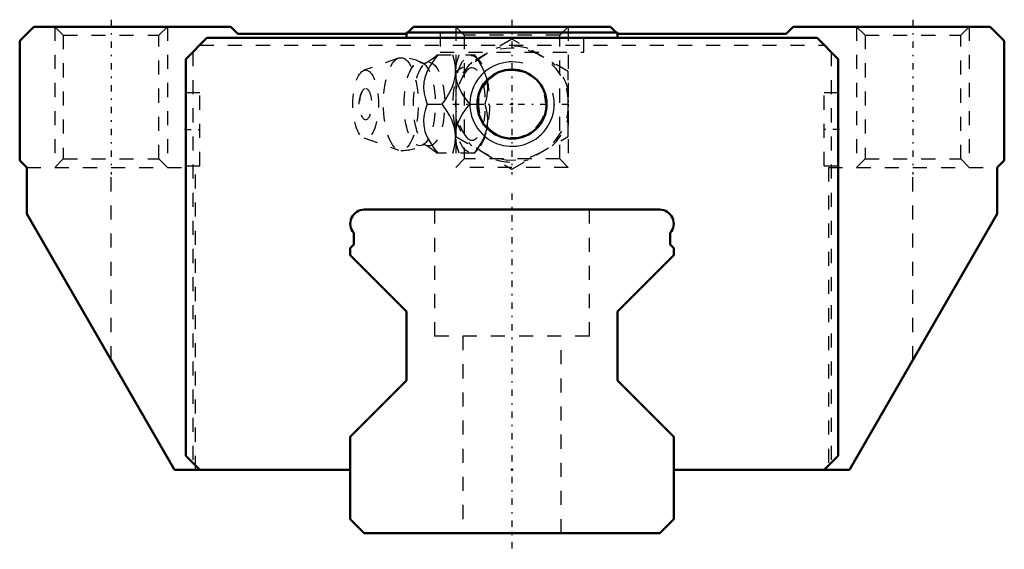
# Model space of a CAD drawing. Header units: millimetres. Extents: x -35 to 35, y -1.1 to 36.5.
import ezdxf

# ---------------------------------------------------------------- set-up
doc = ezdxf.new("R2010")
doc.units = ezdxf.units.MM
doc.linetypes.add('Center', pattern=[1.5, 0.45, -0.5, 0.05, -0.5])
doc.linetypes.add('Dashed', pattern=[2, 1, -1])
for name, color, linetype, lineweight in [('2d ConnectionPoints', 7, 'Continuous', 50), ('AM_0', 7, 'Continuous', 50), ('AM_5', 3, 'Continuous', 25), ('AM_7', 7, 'Center', 25), ('AM_9', 6, 'Dashed', 25)]:
    doc.layers.add(name, color=color, linetype=linetype, lineweight=lineweight)

# ---------------------------------------------------------------- blocks, each defined once
blk = doc.blocks.new('1_SRG_B_M6F_grease_nipple_joint_0_in_30rbrsf5skv2np66b2trnrone________2')
at = {"layer": 'AM_5', "linetype": 'Dashed'}
blk.add_arc((0, 30.5), 2.386, 75, 15, dxfattribs=at)
at = {"layer": 'AM_7'}
blk.add_line((-4.2, 30.5), (4.2, 30.5), dxfattribs=at)
at = {"layer": 'AM_9'}
for p, q in [((0, 35.119), (-4, 32.809)), ((4, 32.809), (0, 35.119)), ((-8.065, 33.771), (-10.522, 32.903)), ((-5.317, 34), (-2.667, 34)), ((-2.371, 33.651), (-2.667, 34)), ((-4, 32.809), (-4, 28.191)), ((4, 28.191), (4, 32.809)), ((-6.03, 30.5), (-4.96, 30.5)), ((-3.002, 30.5), (-1.932, 30.5)), ((-10.522, 28.097), (-8.065, 27.229)), ((-4, 28.191), (0, 25.881)), ((0, 25.881), (4, 28.191)), ((-2.667, 27), (-2.371, 27.349)), ((-2.667, 27), (-5.317, 27))]:
    blk.add_line(p, q, dxfattribs=at)
for points in [[(-5.273, 34), (-5.544, 33.636), (-5.795, 33.263), (-6.013, 32.878), (-6.18, 32.469), (-6.273, 32.054), (-6.286, 31.646), (-6.236, 31.25), (-6.145, 30.871), (-6.03, 30.5)], [(-5.315, 34.003), (-5.339, 33.98), (-5.495, 33.841), (-5.682, 33.694), (-5.9, 33.544), (-6.129, 33.408)], [(-4.013, 32.811), (-4.013, 32.878), (-4.026, 33.16), (-4.092, 33.586), (-4.203, 34)], [(-4.014, 32.869), (-3.965, 33.25), (-3.874, 33.629), (-3.759, 34)], [(-2.689, 34), (-2.435, 33.641), (-2.208, 33.271), (-2.012, 32.875), (-1.865, 32.47), (-1.796, 32.189), (-1.755, 31.909), (-1.742, 31.622), (-1.755, 31.34), (-1.821, 30.914), (-1.932, 30.5)], [(-6.128, 33.408), (-6.134, 33.404), (-6.166, 33.393), (-6.219, 33.385), (-6.288, 33.389), (-6.328, 33.401), (-6.342, 33.407)], [(-4.96, 30.5), (-4.706, 30.859), (-4.479, 31.229), (-4.283, 31.625), (-4.136, 32.03), (-4.067, 32.311), (-4.026, 32.591), (-4.013, 32.811)], [(-4.001, 32.436), (-4.002, 32.446), (-4.016, 32.833)], [(-3.002, 30.5), (-3.399, 31.046), (-3.581, 31.33), (-3.742, 31.622), (-3.908, 32.025), (-4.001, 32.436)], [(-6.03, 30.5), (-6.143, 30.136), (-6.234, 29.763), (-6.285, 29.378), (-6.275, 28.969), (-6.188, 28.554), (-6.024, 28.146), (-5.803, 27.75), (-5.548, 27.371), (-5.273, 27)], [(-4.013, 28.189), (-4.04, 28.53), (-4.093, 28.811), (-4.174, 29.091), (-4.284, 29.378), (-4.419, 29.66), (-4.669, 30.086), (-4.96, 30.5)], [(-4.003, 28.552), (-3.917, 28.946), (-3.756, 29.351), (-3.532, 29.75), (-3.277, 30.129), (-3.002, 30.5)], [(-1.932, 30.5), (-1.833, 30.141), (-1.767, 29.771), (-1.742, 29.375), (-1.77, 28.97), (-1.822, 28.689), (-1.903, 28.409), (-2.013, 28.122), (-2.148, 27.84), (-2.398, 27.414), (-2.689, 27)], [(-4.203, 27), (-4.104, 27.359), (-4.038, 27.729), (-4.013, 28.125), (-4.013, 28.189)], [(-4.014, 28.134), (-4.006, 28.525), (-4.003, 28.552)], [(-3.759, 27), (-3.92, 27.546), (-3.979, 27.83), (-4.013, 28.118)], [(-6.342, 27.593), (-6.33, 27.598), (-6.292, 27.61), (-6.233, 27.616), (-6.169, 27.608), (-6.136, 27.596), (-6.128, 27.592)], [(-6.127, 27.591), (-5.963, 27.495), (-5.746, 27.352), (-5.557, 27.21), (-5.396, 27.073), (-5.311, 26.994)]]:
    blk.add_lwpolyline(points, dxfattribs=at)
blk.add_circle((0, 30.5), 4, dxfattribs=at)
for centre, radius, start, end in [((0, 30.5), 4.12, 73.86243, 106.13757), ((-7.903, 30.5), 3.3, 61.76048, 90), ((0, 30.5), 4.12, 133.86243, 166.13757), ((0, 30.5), 4.12, 13.86243, 46.13757), ((-9.071, 30.5), 1.82, 148.36971, 211.63029), ((0, 30.5), 4.12, 193.86243, 226.13757), ((0, 30.5), 4.12, 313.86243, 346.13757), ((-7.903, 30.5), 3.3, 270, 298.23952), ((0, 30.5), 4.12, 253.86243, 286.13757)]:
    blk.add_arc(centre, radius, start, end, dxfattribs=at)
for centre, major_axis in [((-7.903, 30.5), (0, 3.3)), ((-2.893, 30.5), (0, 3.445)), ((-10.403, 30.5), (0, 2.424)), ((-6.561, 30.5), (0, 2.965)), ((-5.9, 30.5), (0, 2.971)), ((-10.403, 30.5), (0, 1.117))]:
    blk.add_ellipse(centre, major_axis=major_axis, ratio=0.374607, dxfattribs=at)
blk.add_ellipse((-2.841, 30.5), major_axis=(0, -2.572), ratio=0.374607, start_param=5.781061, end_param=9.926902, dxfattribs=at)
blk = doc.blocks.new('2_SRG25XLCSSB_M6F1_Slide25_65_0_in_30rbrsf5skv2np66b2trnrone________2')
at = {"layer": 'AM_0'}
for p, q in [((-34, 36), (-35, 35)), ((-20, 36), (-34, 36)), ((-19.5, 35.5), (-20, 36)), ((-7, 36), (-7.4, 35.6)), ((7, 36), (-7, 36)), ((7.4, 35.6), (7, 36)), ((20, 36), (19.5, 35.5)), ((34, 36), (20, 36)), ((35, 35), (34, 36)), ((-35, 35), (-35, 26.5)), ((-21.7, 35.2), (-23.2, 33.7)), ((21.7, 35.2), (-21.7, 35.2)), ((-7.5, 35.5), (-19.5, 35.5)), ((-7.5, 35.6), (-7.5, 35.2)), ((7.5, 35.6), (-7.5, 35.6)), ((7.5, 35.2), (7.5, 35.6)), ((19.5, 35.5), (7.5, 35.5)), ((23.2, 33.7), (21.7, 35.2)), ((35, 26.5), (35, 35)), ((-23.2, 33.7), (-23.2, 5.5)), ((23.2, 5.5), (23.2, 33.7)), ((-35, 26.5), (-34.5, 26)), ((-34.5, 26), (-34.5, 22.687)), ((34.5, 26), (35, 26.5)), ((34.5, 22.687), (34.5, 26)), ((-34.5, 22.687), (-24, 4.5)), ((24, 4.5), (34.5, 22.687)), ((-23.2, 5.5), (-22.2, 4.5)), ((22.2, 4.5), (23.2, 5.5)), ((-24, 4.5), (-11.5, 4.5)), ((11.5, 4.5), (24, 4.5))]:
    blk.add_line(p, q, dxfattribs=at)
blk.add_circle((0, 30.5), 2.458, dxfattribs=at)
at = {"layer": 'AM_5', "linetype": 'Dashed'}
for p, q in [((-32.5, 36), (-32.5, 26)), ((-24.5, 36), (-24.5, 26)), ((-4, 36), (-4, 26)), ((4, 36), (4, 26)), ((24.5, 36), (24.5, 26)), ((32.5, 36), (32.5, 26))]:
    blk.add_line(p, q, dxfattribs=at)
at = {"layer": 'AM_5'}
blk.add_arc((0, 30.5), 3, 75, 15, dxfattribs=at)
at = {"layer": 'AM_7'}
for p, q in [((-28.5, 36.5), (-28.5, 25.5)), ((0, 36.5), (0, 25.5)), ((28.5, 36.5), (28.5, 25.5)), ((-23.25, 28.7), (-22.15, 28.7)), ((23.25, 28.7), (22.15, 28.7))]:
    blk.add_line(p, q, dxfattribs=at)
at = {"layer": 'AM_9'}
for p, q in [((-32.5, 36), (-31.9, 35.4)), ((-25.1, 35.4), (-24.5, 36)), ((-4, 36), (-3.4, 35.4)), ((3.4, 35.4), (4, 36)), ((24.5, 36), (25.1, 35.4)), ((31.9, 35.4), (32.5, 36)), ((-31.9, 35.4), (-31.9, 26.6)), ((-31.9, 35.4), (-25.1, 35.4)), ((-25.1, 26.6), (-25.1, 35.4)), ((-7.4, 35.6), (-7.5, 35.5)), ((-5.1, 35.6), (-5.1, 34.2)), ((-3.4, 35.4), (-3.4, 26.6)), ((3.4, 35.4), (-3.4, 35.4)), ((3.4, 26.6), (3.4, 35.4)), ((5.1, 34.2), (5.1, 35.6)), ((7.5, 35.5), (7.4, 35.6)), ((25.1, 35.4), (25.1, 26.6)), ((25.1, 35.4), (31.9, 35.4)), ((31.9, 26.6), (31.9, 35.4)), ((-22.2, 34.7), (22.2, 34.7)), ((-22.7, 34.2), (-22.7, 5)), ((-5.1, 34.2), (5.1, 34.2)), ((22.7, 34.2), (22.7, 5)), ((-22.2, 31.3), (-23.2, 31.3)), ((-22.2, 26.1), (-22.2, 31.3)), ((22.2, 26.1), (22.2, 31.3)), ((23.2, 31.3), (22.2, 31.3)), ((-31.9, 26.6), (-32.5, 26)), ((-31.9, 26.6), (-25.1, 26.6)), ((-24.5, 26), (-25.1, 26.6)), ((-3.4, 26.6), (-4, 26)), ((3.4, 26.6), (-3.4, 26.6)), ((4, 26), (3.4, 26.6)), ((25.1, 26.6), (24.5, 26)), ((25.1, 26.6), (31.9, 26.6)), ((32.5, 26), (31.9, 26.6)), ((-34.5, 26), (-22.5, 26)), ((-28.5, 12.294), (-28.5, 26)), ((-23.2, 26.1), (-22.2, 26.1)), ((-22.5, 4.5), (-22.5, 26)), ((4, 26), (-4, 26)), ((22.2, 26.1), (23.2, 26.1)), ((22.5, 26), (22.5, 4.5)), ((22.5, 26), (34.5, 26)), ((28.5, 12.294), (28.5, 26))]:
    blk.add_line(p, q, dxfattribs=at)
blk = doc.blocks.new('3_SRG25XLC22020_Track_0_in_30rbrsf5skv2np66b2trnrone________2')
at = {"layer": 'AM_0'}
for p, q in [((10.5, 23), (-10.5, 23)), ((-11.25, 21.339), (-11.25, 20.51)), ((11.25, 20.51), (11.25, 21.339)), ((-11.25, 20.51), (-11.5, 20.26)), ((11.5, 20.26), (11.25, 20.51)), ((-11.5, 20.26), (-11.5, 19.75)), ((-11.5, 19.75), (-7.5, 15.75)), ((7.5, 15.75), (11.5, 19.75)), ((11.5, 19.75), (11.5, 20.26)), ((-7.5, 15.75), (-7.5, 10.85)), ((7.5, 10.85), (7.5, 15.75)), ((-7.5, 10.85), (-11.5, 6.85)), ((11.5, 6.85), (7.5, 10.85)), ((-11.5, 6.85), (-11.5, 1)), ((11.5, 1), (11.5, 6.85)), ((-11.5, 1), (-10.5, 0)), ((10.5, 0), (11.5, 1)), ((-10.5, 0), (10.5, 0))]:
    blk.add_line(p, q, dxfattribs=at)
for centre, start, end in [((-10.5, 22), 90, 221.40962), ((10.5, 22), 318.59038, 90)]:
    blk.add_arc(centre, 1, start, end, dxfattribs=at)
at = {"layer": 'AM_7'}
blk.add_line((0, 24.15), (0, -1.15), dxfattribs=at)
at = {"layer": 'AM_9'}
for p, q in [((-5.5, 23), (-5.5, 14)), ((5.5, 14), (5.5, 23)), ((5.5, 14), (-5.5, 14)), ((-3.5, 14), (-3.5, 0)), ((3.5, 0), (3.5, 14))]:
    blk.add_line(p, q, dxfattribs=at)

msp = doc.modelspace()

# ---------------------------------------------------------------- linework, layer by layer
at = {"layer": '2d ConnectionPoints'}
for p in [(0, 30.5), (0, 30.5), (-23.2, 28.7), (-23.2, 28.7), (23.2, 28.7), (23.2, 28.7), (0, 4.5), (0, 4.5), (0, 0), (0, 0)]:
    msp.add_point(p, dxfattribs=at)

# ---------------------------------------------------------------- block references
for name in ['2_SRG25XLCSSB_M6F1_Slide25_65_0_in_30rbrsf5skv2np66b2trnrone________2', '1_SRG_B_M6F_grease_nipple_joint_0_in_30rbrsf5skv2np66b2trnrone________2', '3_SRG25XLC22020_Track_0_in_30rbrsf5skv2np66b2trnrone________2']:
    msp.add_blockref(name, (0, 0))

doc.saveas('drawing.dxf')
